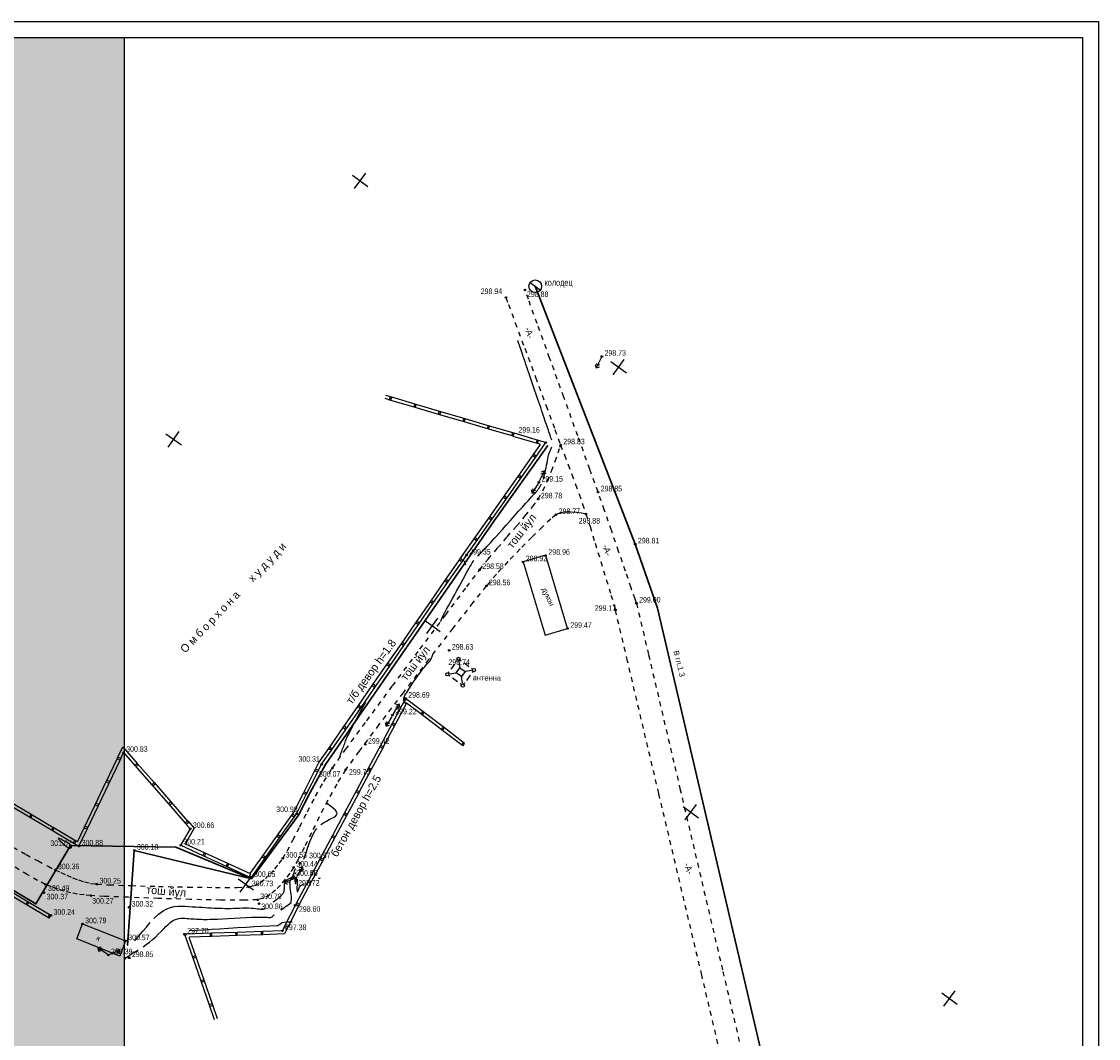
# Model space of a CAD drawing. Extents: x 2906 to 3772, y -3143 to 833.
# Tile 54 of 256: x 3422 to 3760, y -2193 to -1874. Entities that reach past the tile are written whole.
import ezdxf

# ---------------------------------------------------------------- set-up
doc = ezdxf.new("R2010")
doc.units = 0
doc.header["$MEASUREMENT"] = 0
for name, pattern in [('CONTI', [0]), ('Д_ТРОТ_ТРУБА', [3, 1.5, -1.5]), ('ДОРОГИ_СТРОЯЩ', [9, 8, -1])]:
    doc.linetypes.add(name, pattern=pattern)
for name, color, linetype in [('(007) Здания', 7, 'Continuous'), ('(014) Водопровод', 5, 'ИК_Водопровод -------в--------'), ('(025) Дорога', 7, 'Continuous'), ('00.КЖ Штрих', 7, 'Continuous'), ('GOR_BDEFAULT', 212, 'CONTI'), ('GORIZDEFAULT', 32, 'CONTI'), ('PI_OTDEFAULT', 172, 'CONTI'), ('PI_TTDEFAULT', 5, 'CONTI'), ('RAMKA', 250, 'CONTI'), ('SETKR', 2, 'CONTI'), ('SIT_LDEFAULT', 250, 'CONTI'), ('USLZNDEFAULT', 250, 'CONTI')]:
    doc.layers.add(name, color=color, linetype=linetype)
doc.styles.add('BM-431', font='txt')
doc.styles.add('P-131', font='txt')
doc.styles.add('SHRFT', font='TXT', dxfattribs={"width": 0.75})
doc.linetypes.add('ИК_Водопровод -------в--------', pattern='A,9,-0.6,["В",Standard,S=1.2,R=0,X=0,Y=-0.6],-1.2', length=10.8)
doc.linetypes.add('ИК_Газопровод -------г--------', pattern='A,9,-0.6,["Г",Standard,S=1.2,R=0,X=0,Y=-0.6],-1.2', length=10.8)

# ---------------------------------------------------------------- blocks, each defined once
blk = doc.blocks.new('BL_6035')
at = {"color": 0}
for p, q in [((-3, 2), (-3, 2.5)), ((-3, -1), (-3, 1)), ((-2.5, 3), (-2, 3)), ((-2.5, 2.5), (-1, 1)), ((-1, 3), (1, 3)), ((-1, 1), (1, 1)), ((-1, -1), (-1, 1)), ((2.5, 2.5), (1, 1)), ((1, 1), (1, -1)), ((2, 3), (2.5, 3)), ((3, 2.5), (3, 2)), ((3, 1), (3, -1)), ((-3, -2.5), (-3, -2)), ((-2.5, -2.5), (-1, -1)), ((-2, -3), (-2.5, -3)), ((1, -1), (-1, -1)), ((1, -3), (-1, -3)), ((2.5, -2.5), (1, -1)), ((2.5, -3), (2, -3)), ((3, -2), (3, -2.5))]:
    blk.add_line(p, q, dxfattribs=at)
for centre in [(-3, 3), (3, 3), (-3, -3), (3, -3)]:
    blk.add_circle(centre, 0.5, dxfattribs=at)
blk = doc.blocks.new('BL_49')
at = {"color": 0}
blk.add_line((-1, 0), (1, 0), dxfattribs=at)
blk.add_circle((0, 0), 1, dxfattribs=at)
blk = doc.blocks.new('BL_333')
at = {"color": 0}
for p, q in [((-3, 0), (3, 0)), ((0, -3), (0, 3))]:
    blk.add_line(p, q, dxfattribs=at)
blk = doc.blocks.new('bstrtthtytt434')
at = {"layer": '(007) Здания'}
blk.add_line((3453.38, 550.16), (3466.91, 544.86), dxfattribs=at)
blk.add_lwpolyline([(3591.61, 663.75), (3598.5, 640.74), (3605.59, 642.86), (3598.72, 665.77), (3598.69, 665.87), (3591.61, 663.75)], dxfattribs=at)
at = {"layer": '(025) Дорога', "linetype": 'Д_ТРОТ_ТРУБА'}
for points in [[(3431.59, 574.23), (3435.71, 571.96), (3439.46, 569.93), (3442.59, 568.27), (3444.86, 567.13), (3446.65, 566.29), (3448.46, 565.45), (3450.3, 564.66), (3452.16, 563.96), (3454.05, 563.36), (3455.96, 562.91), (3457.89, 562.64), (3461.74, 562.44), (3468.58, 562.2), (3477.22, 561.95), (3486.46, 561.75), (3495.09, 561.63), (3501.89, 561.63), (3505.68, 561.79), (3507.5, 562.28), (3509.23, 563.18), (3510.85, 564.4), (3512.37, 565.85), (3513.78, 567.45), (3515.07, 569.11), (3516.25, 570.75), (3517.62, 573.02), (3519.41, 576.44), (3521.55, 580.66), (3523.95, 585.36), (3526.51, 590.21), (3529.14, 594.88), (3531.77, 599.04), (3535.92, 604.89), (3542.55, 613.93), (3550.66, 624.87), (3559.25, 636.38), (3567.33, 647.16), (3573.91, 655.9), (3577.99, 661.28), (3580.66, 664.64), (3583.6, 668.12), (3586.62, 671.61), (3589.57, 674.99), (3592.28, 678.18), (3594.59, 681.04), (3596.34, 683.46), (3597.77, 686.01), (3599.18, 689.05), (3600.5, 692.27), (3601.66, 695.34), (3602.58, 697.95), (3603.18, 699.75), (3603.39, 700.42)], [(3586.23, 746.7), (3587.04, 744.52), (3589.16, 738.78), (3592.15, 730.76), (3595.52, 721.67), (3598.83, 712.75), (3601.61, 705.26), (3603.39, 700.42), (3604.55, 697.33), (3605.71, 694.25), (3606.87, 691.17), (3608.03, 688.08), (3609.17, 684.99), (3610.27, 681.89), (3611.33, 678.77), (3612.61, 674.81), (3614.22, 669.61), (3615.99, 663.86), (3617.71, 658.22), (3619.18, 653.36), (3620.2, 649.95), (3620.58, 648.66)], [(3627.17, 650.77), (3626.73, 652.1), (3625.5, 655.66), (3623.73, 660.85), (3621.59, 667.06), (3619.31, 673.67), (3617.08, 680.07), (3615.11, 685.65), (3612.54, 692.81), (3608.77, 703.29), (3604.37, 715.48), (3599.93, 727.75), (3596.03, 738.52), (3593.26, 746.15), (3592.23, 749), (3592.21, 749.06)], [(3611.33, 678.77), (3610.94, 678.85), (3609.89, 679.03), (3608.38, 679.23), (3606.64, 679.37), (3604.84, 679.36), (3603.2, 679.12), (3601.92, 678.55), (3600.3, 677.19), (3597.69, 674.77), (3594.39, 671.55), (3590.69, 667.83), (3586.87, 663.85), (3583.23, 659.89), (3580.06, 656.21), (3575.87, 650.99), (3569.56, 642.93), (3561.97, 633.14), (3553.95, 622.7), (3546.37, 612.73), (3540.08, 604.31), (3535.93, 598.54), (3533.13, 594.06), (3530.35, 589.03), (3527.68, 583.79), (3525.19, 578.71), (3522.97, 574.13), (3521.1, 570.41), (3519.65, 567.91), (3518.39, 566.08), (3517.02, 564.2), (3515.52, 562.38), (3513.91, 560.72), (3512.18, 559.32), (3510.32, 558.3), (3508.33, 557.74), (3504.19, 557.58), (3496.73, 557.65), (3487.29, 557.86), (3477.18, 558.17), (3467.72, 558.52), (3460.24, 558.83), (3456.06, 559.05), (3453.95, 559.25), (3451.85, 559.54), (3449.76, 559.94), (3447.69, 560.44), (3445.64, 561.05), (3443.66, 561.76), (3441.73, 562.58), (3439.33, 563.82), (3436.09, 565.66), (3432.23, 567.95)], [(3698.3, 313.34), (3694.88, 332.15), (3694.45, 334.26), (3693.83, 337.35), (3693.06, 341.03), (3692.23, 344.96), (3691.4, 348.75), (3690.66, 352.06), (3686.27, 370.65), (3676.06, 413.86), (3662.4, 471.68), (3647.66, 534.09), (3634.2, 591.06), (3624.38, 632.59), (3620.58, 648.66)], [(3627.17, 650.77), (3630.98, 634.56), (3640.81, 592.68), (3654.29, 535.24), (3669.05, 472.38), (3682.7, 414.21), (3692.88, 370.85), (3697.2, 352.44), (3697.83, 349.7), (3698.5, 346.73), (3699.18, 343.72), (3699.82, 340.8), (3700.4, 338.17), (3700.87, 335.97), (3701.22, 334.39), (3701.5, 333.01), (3701.81, 331.43), (3702.12, 329.8), (3702.41, 328.27), (3702.64, 326.99), (3702.8, 326.1), (3704.87, 311.42)]]:
    blk.add_lwpolyline(points, dxfattribs=at)
at = {"color": 5, "linetype": 'ИК_Водопровод -------в--------', "lineweight": 30}
blk.add_lwpolyline([(3595.43, 750.23), (3626.78, 669.33), (3633.78, 649.25), (3700.92, 361.96), (3712.75, 309.29)], dxfattribs=at)
at = {"color": 40, "linetype": 'ИК_Газопровод -------г--------', "lineweight": 30}
for points in [[(3599.39, 700.28), (3582.54, 676.67), (3558.08, 641.32), (3529.61, 600.21), (3524.83, 591.42), (3521.19, 584.3), (3506.39, 564.34), (3469.63, 573.24), (3467.54, 543.41)], [(3506.39, 564.34), (3482.71, 574.26), (3449.65, 574.83), (3438.79, 556.46), (3313.5, 631.08)]]:
    blk.add_lwpolyline(points, dxfattribs=at)
at = {"layer": 'GOR_BDEFAULT', "color": 212}
for p, q in [((3541.04, 617.52), (3541.69, 618.72)), ((3541.69, 618.72), (3542.23, 619.72)), ((3539.59, 614.84), (3540.33, 616.21)), ((3540.33, 616.21), (3541.04, 617.52)), ((3537.61, 611.09), (3538.2, 612.22)), ((3538.2, 612.22), (3538.87, 613.49)), ((3538.87, 613.49), (3539.59, 614.84)), ((3536.08, 607.95), (3536.25, 608.35)), ((3536.25, 608.35), (3536.47, 608.84)), ((3536.47, 608.84), (3536.76, 609.43)), ((3536.76, 609.43), (3537.13, 610.17)), ((3537.13, 610.17), (3537.61, 611.09)), ((3534.72, 604.31), (3534.86, 604.71)), ((3534.86, 604.71), (3535.01, 605.13)), ((3535.01, 605.13), (3535.17, 605.56)), ((3535.17, 605.56), (3535.33, 605.99)), ((3535.33, 605.99), (3535.49, 606.41)), ((3535.49, 606.41), (3535.64, 606.82)), ((3535.64, 606.82), (3535.78, 607.21)), ((3535.78, 607.21), (3535.93, 607.58)), ((3535.93, 607.58), (3536.08, 607.95)), ((3533.92, 602.07), (3533.99, 602.28)), ((3533.99, 602.28), (3534.11, 602.62)), ((3534.11, 602.62), (3534.23, 602.95)), ((3534.23, 602.95), (3534.35, 603.28)), ((3534.35, 603.28), (3534.46, 603.6)), ((3534.46, 603.6), (3534.59, 603.95)), ((3534.59, 603.95), (3534.72, 604.31)), ((3530.15, 588.07), (3529.99, 588.32)), ((3529.99, 588.32), (3529.99, 588.32)), ((3530.39, 587.78), (3530.15, 588.07)), ((3530.74, 587.45), (3530.39, 587.78)), ((3531.2, 587.09), (3530.74, 587.45)), ((3531.72, 586.69), (3531.2, 587.09)), ((3532.25, 586.27), (3531.72, 586.69)), ((3532.72, 585.83), (3532.25, 586.27)), ((3533.08, 585.38), (3532.72, 585.83)), ((3532.91, 584.12), (3533.22, 584.53)), ((3533.27, 584.95), (3533.08, 585.38)), ((3533.22, 584.53), (3533.27, 584.95)), ((3528.17, 581.36), (3529.01, 581.93)), ((3529.01, 581.93), (3529.91, 582.43)), ((3529.91, 582.43), (3530.8, 582.9)), ((3530.8, 582.9), (3531.64, 583.32)), ((3531.64, 583.32), (3532.36, 583.72)), ((3532.36, 583.72), (3532.91, 584.12)), ((3525.31, 577.35), (3525.79, 578.36)), ((3525.79, 578.36), (3526.31, 579.29)), ((3526.31, 579.29), (3526.9, 580.12)), ((3524.02, 573.93), (3524.42, 575.05)), ((3524.42, 575.05), (3524.86, 576.25)), ((3524.86, 576.25), (3525.31, 577.35)), ((3522.86, 570.52), (3523.24, 571.62)), ((3523.24, 571.62), (3523.63, 572.77)), ((3523.63, 572.77), (3524.02, 573.93)), ((3517.83, 564.15), (3518.07, 564.3)), ((3518.07, 564.3), (3518.32, 564.44)), ((3518.32, 564.44), (3518.56, 564.57)), ((3518.56, 564.57), (3518.81, 564.71)), ((3518.81, 564.71), (3519.04, 564.87)), ((3519.04, 564.87), (3519.24, 565.04)), ((3519.24, 565.04), (3519.4, 565.25)), ((3519.4, 565.25), (3519.53, 565.48)), ((3519.53, 565.48), (3519.64, 565.74)), ((3519.64, 565.74), (3519.71, 566.02)), ((3519.71, 566.02), (3519.78, 566.3)), ((3519.78, 566.3), (3519.85, 566.59)), ((3519.85, 566.59), (3519.94, 566.86)), ((3519.94, 566.86), (3520.04, 567.1)), ((3520.04, 567.1), (3520.16, 567.29)), ((3520.16, 567.29), (3520.27, 567.46)), ((3516.68, 560.64), (3516.71, 560.91)), ((3516.71, 560.91), (3516.73, 561.2)), ((3516.73, 562.11), (3516.75, 562.4)), ((3516.74, 561.81), (3516.73, 562.11)), ((3516.73, 561.5), (3516.74, 561.81)), ((3516.73, 561.2), (3516.73, 561.5)), ((3516.75, 562.4), (3516.8, 562.69)), ((3516.8, 562.69), (3516.86, 562.95)), ((3516.86, 562.95), (3516.97, 563.19)), ((3516.97, 563.19), (3517.09, 563.41)), ((3517.09, 563.41), (3517.24, 563.63)), ((3517.24, 563.63), (3517.42, 563.82)), ((3517.42, 563.82), (3517.62, 563.99)), ((3517.62, 563.99), (3517.83, 564.15)), ((3513.47, 557.24), (3513.73, 557.43)), ((3513.73, 557.43), (3513.99, 557.61)), ((3513.99, 557.61), (3514.23, 557.79)), ((3514.23, 557.79), (3514.48, 557.98)), ((3514.48, 557.98), (3514.7, 558.15)), ((3514.7, 558.15), (3514.91, 558.31)), ((3514.91, 558.31), (3515.09, 558.48)), ((3515.09, 558.48), (3515.26, 558.63)), ((3515.26, 558.63), (3515.43, 558.78)), ((3515.43, 558.78), (3515.58, 558.94)), ((3515.58, 558.94), (3515.73, 559.1)), ((3515.73, 559.1), (3515.88, 559.25)), ((3515.88, 559.25), (3516.03, 559.42)), ((3516.03, 559.42), (3516.17, 559.58)), ((3516.17, 559.58), (3516.31, 559.77)), ((3516.31, 559.77), (3516.43, 559.95)), ((3516.43, 559.95), (3516.53, 560.16)), ((3516.53, 560.16), (3516.62, 560.4)), ((3516.62, 560.4), (3516.68, 560.64)), ((3477.22, 553.2), (3478.67, 554.29)), ((3478.67, 554.29), (3479.84, 554.91)), ((3479.84, 554.91), (3481.01, 555.34)), ((3481.01, 555.34), (3482.17, 555.6)), ((3482.17, 555.6), (3483.32, 555.73)), ((3483.32, 555.73), (3484.47, 555.76)), ((3484.47, 555.76), (3485.61, 555.72)), ((3485.61, 555.72), (3486.73, 555.65)), ((3486.73, 555.65), (3487.83, 555.58)), ((3487.83, 555.58), (3488.9, 555.51)), ((3488.9, 555.51), (3489.94, 555.45)), ((3489.94, 555.45), (3490.96, 555.39)), ((3490.96, 555.39), (3491.95, 555.33)), ((3491.95, 555.33), (3492.91, 555.27)), ((3492.91, 555.27), (3493.82, 555.23)), ((3493.82, 555.23), (3494.71, 555.17)), ((3494.71, 555.17), (3495.57, 555.13)), ((3495.57, 555.13), (3496.41, 555.1)), ((3496.41, 555.1), (3497.25, 555.07)), ((3497.25, 555.07), (3498.09, 555.06)), ((3498.09, 555.06), (3498.96, 555.06)), ((3498.96, 555.06), (3499.85, 555.06)), ((3499.85, 555.06), (3500.78, 555.08)), ((3500.78, 555.08), (3501.73, 555.12)), ((3501.73, 555.12), (3502.68, 555.15)), ((3502.68, 555.15), (3503.64, 555.18)), ((3503.64, 555.18), (3504.56, 555.2)), ((3504.56, 555.2), (3505.44, 555.19)), ((3505.44, 555.19), (3506.27, 555.17)), ((3506.27, 555.17), (3507.02, 555.12)), ((3507.02, 555.12), (3507.71, 555.04)), ((3507.71, 555.04), (3508.31, 554.96)), ((3508.31, 554.96), (3508.87, 554.89)), ((3508.87, 554.89), (3509.34, 554.83)), ((3509.34, 554.83), (3509.77, 554.8)), ((3509.77, 554.8), (3510.14, 554.82)), ((3510.14, 554.82), (3510.48, 554.89)), ((3510.48, 554.89), (3510.77, 555.03)), ((3513.21, 557.06), (3513.47, 557.24)), ((3475.82, 551.86), (3477.22, 553.2)), ((3471.4, 546.74), (3472.37, 547.9)), ((3472.37, 547.9), (3473.45, 549.2)), ((3473.45, 549.2), (3474.62, 550.57)), ((3469.73, 544.97), (3470.5, 545.75)), ((3470.5, 545.75), (3471.4, 546.74))]:
    blk.add_line(p, q, dxfattribs=at)
at = {"layer": 'GOR_BDEFAULT', "color": 212, "const_width": 0.3}
blk.add_lwpolyline([(3522.2, 568.59), (3522.23, 568.69), (3522.27, 568.79)], dxfattribs=at)
at = {"layer": 'GORIZDEFAULT', "color": 32}
for points in [[(3600.58, 701.98), (3600.48, 702.31), (3600.35, 702.68), (3600.22, 703.08), (3600.07, 703.52), (3599.91, 703.99), (3599.73, 704.51), (3599.55, 705.06), (3599.35, 705.64), (3599.14, 706.25), (3598.93, 706.9), (3598.69, 707.56), (3598.45, 708.27), (3598.2, 708.99), (3597.94, 709.75), (3597.68, 710.53), (3597.41, 711.34), (3597.13, 712.16), (3596.84, 713), (3596.54, 713.87), (3596.24, 714.75), (3595.94, 715.64), (3595.62, 716.55), (3595.31, 717.47), (3595, 718.4), (3594.67, 719.33), (3594.35, 720.27), (3594.04, 721.2), (3593.72, 722.14), (3593.41, 723.05), (3593.09, 723.96), (3592.79, 724.85), (3592.49, 725.72), (3592.21, 726.57), (3591.93, 727.38), (3591.67, 728.16), (3591.42, 728.89), (3591.18, 729.58), (3590.97, 730.21), (3590.77, 730.79), (3590.6, 731.3), (3590.44, 731.75), (3590.31, 732.14), (3590.2, 732.48), (3590.1, 732.76), (3590.02, 732.99), (3589.96, 733.17)], [(3598.02, 689.83), (3598.12, 690.19), (3598.24, 690.64), (3598.37, 691.17), (3598.51, 691.82), (3598.66, 692.54), (3598.81, 693.31), (3598.96, 694.1), (3599.11, 694.87), (3599.26, 695.59), (3599.4, 696.23), (3599.52, 696.76), (3599.63, 697.2), (3599.73, 697.54), (3599.82, 697.84), (3599.91, 698.07), (3599.99, 698.26), (3600.06, 698.46), (3600.14, 698.63), (3600.2, 698.8), (3600.27, 698.97), (3600.33, 699.14), (3600.4, 699.3), (3600.46, 699.45), (3600.52, 699.59), (3600.6, 699.81)], [(3577.32, 665.51), (3577.55, 665.75), (3577.78, 666), (3578, 666.24), (3578.25, 666.49), (3578.49, 666.75), (3578.73, 667.01), (3578.97, 667.27), (3579.22, 667.52), (3579.47, 667.78), (3579.73, 668.05), (3579.99, 668.32), (3580.24, 668.59), (3580.5, 668.86), (3580.78, 669.14), (3581.07, 669.46), (3581.44, 669.85), (3581.89, 670.33), (3582.45, 670.95), (3583.17, 671.73), (3584.05, 672.71), (3585.12, 673.91), (3586.34, 675.28), (3587.63, 676.72), (3588.94, 678.2), (3590.21, 679.63), (3591.39, 680.94), (3592.39, 682.06), (3593.19, 682.96), (3593.78, 683.62), (3594.23, 684.12), (3594.54, 684.46), (3594.76, 684.69), (3594.91, 684.85), (3595.03, 684.98), (3595.14, 685.1), (3595.25, 685.22), (3595.37, 685.34), (3595.48, 685.46), (3595.58, 685.58), (3595.69, 685.7), (3595.79, 685.82), (3595.9, 685.93), (3595.99, 686.05), (3596.09, 686.16), (3596.18, 686.29), (3596.28, 686.41), (3596.37, 686.53), (3596.46, 686.66), (3596.54, 686.79), (3596.63, 686.92), (3596.72, 687.07), (3596.8, 687.21), (3596.89, 687.35), (3596.97, 687.5), (3597.05, 687.66), (3597.14, 687.83), (3597.23, 688.01), (3597.32, 688.18)], [(3565.73, 645.03), (3565.77, 645.14), (3566.14, 645.98), (3566.58, 646.89), (3567.07, 647.86), (3567.61, 648.89), (3568.19, 649.97), (3568.82, 651.11), (3569.48, 652.32), (3570.15, 653.56), (3570.84, 654.81), (3571.51, 656.03), (3572.15, 657.22), (3572.76, 658.31), (3573.31, 659.32), (3573.79, 660.19), (3574.21, 660.95), (3574.58, 661.61), (3574.9, 662.17), (3575.18, 662.66), (3575.43, 663.08), (3575.67, 663.45), (3575.94, 663.84), (3576.18, 664.18)], [(3554.88, 619.07), (3554.62, 619.32), (3554.19, 620.19), (3554.21, 621.04), (3554.55, 621.91), (3555.1, 622.83), (3555.77, 623.86), (3556.5, 624.97), (3557.27, 626.1), (3558.06, 627.23), (3558.82, 628.31), (3559.55, 629.3), (3560.2, 630.16), (3560.75, 630.86), (3561.22, 631.41), (3561.6, 631.84), (3561.91, 632.16), (3562.15, 632.41), (3562.33, 632.59), (3562.48, 632.74), (3562.87, 633.67), (3562.95, 633.86), (3563.04, 634.09), (3563.15, 634.35), (3563.27, 634.63), (3563.4, 634.97), (3563.42, 635.02)], [(3449.73, 574.79), (3449.58, 574.95), (3449.38, 575.12), (3448.93, 575.46), (3448.37, 575.81), (3447.77, 576.18), (3447.17, 576.5), (3446.62, 576.78), (3446.17, 576.97), (3445.87, 577.05), (3445.77, 577), (3445.83, 576.85), (3446.01, 576.61), (3446.28, 576.31), (3446.61, 576), (3446.93, 575.68), (3447.24, 575.41)], [(3447.24, 575.41), (3448.09, 574.69), (3448.41, 574.49), (3448.72, 574.29), (3448.99, 574.11), (3449.21, 573.99), (3449.4, 573.92), (3449.73, 574), (3449.81, 574.06), (3449.9, 574.15), (3449.95, 574.27), (3449.95, 574.42), (3449.87, 574.62)], [(3515.65, 554.58), (3516.14, 554.92), (3516.62, 555.26), (3517.1, 555.6), (3517.53, 555.9), (3517.9, 556.17), (3518.88, 556.94), (3518.97, 558.28), (3518.91, 558.81), (3518.84, 559.44), (3518.75, 560.11), (3518.66, 560.8), (3518.58, 561.49), (3518.53, 562.12), (3518.49, 562.68), (3518.47, 563.14), (3518.5, 563.5), (3518.55, 563.77), (3518.63, 563.98), (3518.72, 564.14), (3518.82, 564.25), (3518.94, 564.34), (3519.07, 564.42), (3519.2, 564.49), (3519.34, 564.56), (3519.46, 564.63), (3519.58, 564.72), (3519.7, 564.81), (3519.8, 564.91)], [(3520.18, 564.63), (3520.06, 564.54), (3519.98, 563.97)], [(3519.98, 563.97), (3520.01, 563.77), (3520.04, 563.52), (3520.08, 563.29), (3520.12, 563.08), (3520.17, 562.91), (3520.21, 562.81), (3520.26, 562.81), (3520.3, 562.9), (3520.34, 563.08), (3520.37, 563.33), (3520.4, 563.61), (3520.41, 563.91), (3520.43, 564.19), (3520.44, 564.45)], [(3520.09, 565.74), (3520.13, 565.88), (3520.19, 566.01), (3520.26, 566.13), (3520.36, 566.21), (3520.45, 566.23)], [(3520.73, 564.23), (3520.72, 563.4), (3520.69, 562.54), (3520.68, 561.73), (3520.67, 561.04), (3520.69, 560.54), (3520.73, 560.29), (3520.8, 560.24), (3520.89, 560.33), (3521, 560.54), (3521.11, 560.84), (3521.24, 561.18), (3521.36, 561.52), (3521.52, 561.85), (3521.93, 562.23), (3522.81, 562.72)], [(3527.43, 564.42), (3527.73, 564.51), (3528.02, 564.61)], [(3524.82, 563.52), (3525.1, 563.62), (3525.4, 563.73)], [(3472.39, 543.04), (3473.38, 543.74), (3474.37, 544.48), (3475.33, 545.25), (3476.25, 546.04), (3477.18, 546.91), (3478.03, 547.76), (3478.81, 548.58), (3479.55, 549.34), (3480.24, 550.04), (3480.92, 550.63), (3481.58, 551.12), (3482.24, 551.48), (3482.9, 551.71), (3483.57, 551.86), (3484.23, 551.94), (3484.89, 551.96), (3485.53, 551.94), (3486.16, 551.89), (3486.79, 551.86), (3487.39, 551.82), (3487.98, 551.78), (3488.56, 551.74), (3489.13, 551.71), (3489.68, 551.68), (3490.2, 551.65), (3490.7, 551.62), (3491.23, 551.61), (3491.83, 551.6), (3492.55, 551.59), (3493.4, 551.62), (3494.45, 551.65), (3495.75, 551.7), (3497.31, 551.78), (3499.06, 551.88), (3500.93, 551.99), (3502.84, 552.1), (3504.7, 552.2), (3506.42, 552.27), (3507.93, 552.32), (3509.17, 552.34), (3510.13, 552.33), (3510.88, 552.3), (3511.44, 552.27), (3511.85, 552.24), (3512.16, 552.22), (3512.4, 552.24), (3512.59, 552.29), (3512.76, 552.35), (3512.9, 552.44), (3513.02, 552.54), (3513.13, 552.66), (3513.24, 552.78), (3513.35, 552.89), (3513.42, 552.97), (3513.51, 553.04)], [(3486.81, 548.1), (3491.64, 548.34), (3493.83, 548.48), (3496.39, 548.65), (3499.18, 548.83), (3502.04, 549.01), (3504.83, 549.19), (3507.4, 549.34), (3509.59, 549.47), (3514.65, 549.66), (3515.02, 549.91), (3515.75, 550.44), (3516.04, 550.61), (3516.57, 550.76), (3517.56, 550.85), (3519.2, 550.84)], [(3466.58, 538.94), (3467.14, 539.61), (3467.7, 540.09), (3468.31, 540.49), (3469.03, 540.9)], [(3469.1, 540.94), (3469.14, 540.96), (3469.17, 540.98), (3469.96, 541.44), (3470.84, 542)]]:
    blk.add_lwpolyline(points, dxfattribs=at)
at = {"layer": 'PI_TTDEFAULT', "color": 0}
for centre in [(3586.23, 746.7), (3592.21, 749.06), (3616.33, 728.2), (3598.71, 701.18), (3603.39, 700.42), (3596.56, 688.73), (3615.11, 685.65), (3596.34, 683.46), (3601.92, 678.55), (3611.33, 678.77), (3626.78, 669.33), (3573.87, 665.86), (3598.72, 665.77), (3591.61, 663.75), (3577.99, 661.28), (3580.06, 656.21), (3620.58, 648.66), (3627.17, 650.77), (3605.59, 642.86), (3568.42, 635.99), (3554.74, 620.94), (3550.65, 615.7), (3542.13, 606.49), (3466.28, 603.94), (3528.42, 600.26), (3531.77, 599.04), (3535.93, 598.54), (3520.56, 584.73), (3487.19, 580.05), (3449.7, 574.74), (3452.29, 574.56), (3484.2, 574.88), (3469.63, 573.24), (3516.25, 570.75), (3519.65, 567.91), (3521.69, 569.21), (3444.86, 567.13), (3506.37, 564.7), (3519.59, 565.06), (3519.6, 565.05), (3520.38, 564.59), (3441.73, 562.58), (3457.89, 562.64), (3505.68, 561.79), (3441.31, 559.95), (3456.06, 559.05), (3508.33, 557.74), (3467.99, 555.38), (3508.75, 556.5), (3520.11, 555.99), (3443.48, 552.83), (3453.38, 550.16), (3516.09, 548.01), (3466.91, 544.86), (3485.41, 546.95), (3461.52, 540.45), (3468.04, 539.55)]:
    blk.add_circle(centre, 0.25, dxfattribs=at)
for p in [(3586.23, 746.7), (3592.21, 749.06), (3616.33, 728.2), (3598.71, 701.18), (3603.39, 700.42), (3596.56, 688.73), (3596.34, 683.46), (3615.11, 685.65), (3601.92, 678.55), (3611.33, 678.77), (3626.78, 669.33), (3573.87, 665.86), (3598.72, 665.77), (3591.61, 663.75), (3577.99, 661.28), (3580.06, 656.21), (3620.58, 648.66), (3627.17, 650.77), (3605.59, 642.86), (3568.42, 635.99), (3554.74, 620.94), (3550.65, 615.7), (3542.13, 606.49), (3466.28, 603.94), (3528.42, 600.26), (3531.77, 599.04), (3535.93, 598.54), (3520.56, 584.73), (3487.19, 580.05), (3449.7, 574.74), (3452.29, 574.56), (3484.2, 574.88), (3469.63, 573.24), (3516.25, 570.75), (3519.65, 567.91), (3521.69, 569.21), (3444.86, 567.13), (3506.37, 564.7), (3519.59, 565.06), (3519.6, 565.05), (3520.38, 564.59), (3441.73, 562.58), (3457.89, 562.64), (3505.68, 561.79), (3456.06, 559.05), (3508.33, 557.74), (3467.99, 555.38), (3508.75, 556.5), (3520.11, 555.99), (3443.48, 552.83), (3453.38, 550.16), (3516.09, 548.01), (3466.91, 544.86), (3485.41, 546.95), (3461.52, 540.45), (3468.04, 539.55)]:
    blk.add_point(p, dxfattribs=at)
at = {"layer": 'SIT_LDEFAULT', "color": 250}
for p, q in [((3616.11, 727.76), (3614.54, 724.62)), ((3614.18, 725.7), (3614.54, 724.62)), ((3614.54, 724.62), (3615.61, 724.98)), ((3614.9, 725.34), (3614.68, 726.01)), ((3615.57, 725.57), (3614.9, 725.34)), ((3550.13, 714.44), (3548.3, 714.98)), ((3550.41, 715.4), (3548.58, 715.93)), ((3549.93, 715.54), (3549.64, 714.58)), ((3557.81, 712.17), (3550.12, 714.43)), ((3550.13, 714.44), (3550.41, 715.4)), ((3558.08, 713.13), (3550.41, 715.4)), ((3557.6, 713.27), (3557.32, 712.32)), ((3557.81, 712.17), (3558.08, 713.13)), ((3565.76, 710.88), (3558.08, 713.15)), ((3565.48, 709.92), (3557.8, 712.18)), ((3565.28, 711.02), (3564.99, 710.07)), ((3573.15, 707.66), (3565.47, 709.92)), ((3565.48, 709.92), (3565.76, 710.88)), ((3573.43, 708.62), (3565.76, 710.88)), ((3572.95, 708.76), (3572.67, 707.81)), ((3580.82, 705.4), (3573.14, 707.66)), ((3573.15, 707.66), (3573.43, 708.62)), ((3581.1, 706.36), (3573.42, 708.63)), ((3580.62, 706.5), (3580.33, 705.55)), ((3580.82, 705.4), (3581.1, 706.36)), ((3588.78, 704.11), (3581.1, 706.37)), ((3588.5, 703.15), (3580.82, 705.4)), ((3588.3, 704.25), (3588.01, 703.29)), ((3588.5, 703.15), (3588.78, 704.11)), ((3596.18, 700.88), (3588.5, 703.14)), ((3596.45, 701.84), (3588.78, 704.11)), ((3594.63, 697.12), (3597.1, 700.62)), ((3595.45, 696.55), (3598.71, 701.19)), ((3595.97, 701.98), (3595.69, 701.03)), ((3597.09, 700.62), (3596.17, 700.89)), ((3596.18, 700.88), (3596.45, 701.84)), ((3598.72, 701.19), (3596.45, 701.86)), ((3590.03, 690.59), (3594.64, 697.13)), ((3590.85, 690.02), (3595.46, 696.56)), ((3594.63, 697.12), (3595.45, 696.55)), ((3595.74, 696.96), (3594.92, 697.53)), ((3585.43, 684.05), (3590.03, 690.59)), ((3586.25, 683.47), (3590.85, 690.02)), ((3590.03, 690.59), (3590.85, 690.02)), ((3591.14, 690.43), (3590.32, 691)), ((3596.78, 689.17), (3598.35, 692.31)), ((3598.35, 692.31), (3597.28, 691.95)), ((3597.32, 691.36), (3597.99, 691.59)), ((3597.99, 691.59), (3598.21, 690.92)), ((3598.71, 691.23), (3598.35, 692.31)), ((3594.18, 686.44), (3594.43, 685.34)), ((3596.29, 688.31), (3594.43, 685.34)), ((3594.85, 686.03), (3594.69, 686.71)), ((3595.54, 686.18), (3594.85, 686.03)), ((3580.83, 677.5), (3585.44, 684.04)), ((3581.65, 676.93), (3586.26, 683.47)), ((3585.43, 684.05), (3586.25, 683.47)), ((3586.53, 683.88), (3585.71, 684.46)), ((3594.43, 685.34), (3595.53, 685.6)), ((3576.23, 670.95), (3580.83, 677.5)), ((3577.05, 670.38), (3581.65, 676.93)), ((3580.83, 677.5), (3581.65, 676.93)), ((3581.94, 677.34), (3581.12, 677.91)), ((3573.05, 666.43), (3576.23, 670.95)), ((3573.87, 665.86), (3577.05, 670.38)), ((3576.23, 670.95), (3577.05, 670.38)), ((3577.33, 670.79), (3576.51, 671.37)), ((3571.64, 664.39), (3573.05, 666.43)), ((3572.46, 663.82), (3573.87, 665.86)), ((3567.09, 657.82), (3571.64, 664.39)), ((3567.91, 657.24), (3572.46, 663.82)), ((3571.64, 664.39), (3572.46, 663.82)), ((3572.75, 664.23), (3571.93, 664.8)), ((3572.89, 664.29), (3572.85, 664.23)), ((3573.66, 662.76), (3573.11, 664.13)), ((3562.52, 651.24), (3567.08, 657.82)), ((3563.34, 650.67), (3567.9, 657.25)), ((3567.09, 657.82), (3567.91, 657.24)), ((3568.19, 657.66), (3567.37, 658.23)), ((3557.97, 644.67), (3562.52, 651.24)), ((3558.79, 644.09), (3563.34, 650.67)), ((3562.52, 651.24), (3563.34, 650.67)), ((3563.63, 651.08), (3562.81, 651.65)), ((3553.42, 638.1), (3557.97, 644.67)), ((3554.24, 637.53), (3558.79, 644.1)), ((3557.97, 644.67), (3558.79, 644.09)), ((3559.07, 644.51), (3558.25, 645.08)), ((3554.52, 637.94), (3553.7, 638.51)), ((3548.86, 631.52), (3553.42, 638.1)), ((3549.68, 630.95), (3554.24, 637.53)), ((3553.42, 638.1), (3554.24, 637.53)), ((3549.97, 631.36), (3549.14, 631.93)), ((3544.3, 624.94), (3548.86, 631.52)), ((3545.12, 624.37), (3549.68, 630.95)), ((3548.86, 631.52), (3549.68, 630.95)), ((3545.41, 624.78), (3544.59, 625.35)), ((3539.75, 618.36), (3544.3, 624.94)), ((3540.57, 617.79), (3545.12, 624.37)), ((3544.3, 624.94), (3545.12, 624.37)), ((3535.19, 611.79), (3539.75, 618.36)), ((3539.75, 618.36), (3540.57, 617.79)), ((3540.85, 618.2), (3540.03, 618.77)), ((3554.41, 620.31), (3550.64, 613.25)), ((3550.92, 616.12), (3552.78, 619.09)), ((3555.07, 619.43), (3551.52, 612.78)), ((3551.67, 618.25), (3552.36, 618.41)), ((3552.78, 619.09), (3551.68, 618.84)), ((3552.36, 618.41), (3552.52, 617.72)), ((3553.03, 617.99), (3552.78, 619.09)), ((3554.17, 619.86), (3555.05, 619.39)), ((3554.74, 620.95), (3554.41, 620.32)), ((3554.95, 620.03), (3554.41, 620.31)), ((3560.54, 616.53), (3554.74, 620.94)), ((3559.94, 615.73), (3555.07, 619.44)), ((3536.01, 611.21), (3540.57, 617.79)), ((3550.4, 615.27), (3548.61, 612.26)), ((3560.14, 616.83), (3559.54, 616.04)), ((3559.94, 615.73), (3560.54, 616.53)), ((3566.3, 610.89), (3559.94, 615.73)), ((3566.91, 611.68), (3560.54, 616.53)), ((3530.64, 605.22), (3535.19, 611.79)), ((3535.19, 611.79), (3536.01, 611.21)), ((3536.3, 611.62), (3535.47, 612.2)), ((3550.64, 613.25), (3546.88, 606.2)), ((3551.53, 612.78), (3547.75, 605.72)), ((3548.33, 613.36), (3548.61, 612.26)), ((3548.61, 612.26), (3549.72, 612.54)), ((3549.02, 612.95), (3548.85, 613.64)), ((3549.71, 613.13), (3549.02, 612.95)), ((3550.4, 612.81), (3551.29, 612.34)), ((3551.53, 612.78), (3550.64, 613.25)), ((3566.51, 611.98), (3565.9, 611.19)), ((3566.3, 610.89), (3566.91, 611.68)), ((3573.27, 606.83), (3566.91, 611.68)), ((3531.46, 604.64), (3536.02, 611.22)), ((3572.67, 606.04), (3566.3, 610.89)), ((3464.27, 602.03), (3466.04, 605.74)), ((3466.03, 605.74), (3470.58, 600.53)), ((3527.56, 600.78), (3530.64, 605.22)), ((3530.64, 605.22), (3531.46, 604.64)), ((3531.74, 605.05), (3530.92, 605.63)), ((3546.88, 606.19), (3543.12, 599.14)), ((3547.77, 605.72), (3544, 598.66)), ((3546.65, 605.75), (3547.53, 605.28)), ((3547.77, 605.72), (3546.88, 606.19)), ((3572.87, 607.14), (3572.27, 606.34)), ((3572.67, 606.04), (3573.27, 606.83)), ((3460.82, 594.8), (3464.25, 602.02)), ((3461.72, 594.37), (3465.17, 601.6)), ((3464.27, 602.03), (3465.17, 601.6)), ((3465.38, 602.05), (3464.48, 602.48)), ((3465.17, 601.6), (3466.28, 603.93)), ((3466.28, 603.93), (3469.84, 599.87)), ((3528.42, 600.26), (3531.46, 604.64)), ((3470.58, 600.53), (3469.83, 599.87)), ((3469.83, 599.87), (3475.1, 593.85)), ((3470.16, 599.49), (3470.91, 600.14)), ((3470.58, 600.53), (3475.85, 594.5)), ((3522.71, 591.2), (3526.32, 598.34)), ((3526.32, 598.33), (3527.55, 600.78)), ((3526.32, 598.33), (3527.21, 597.88)), ((3527.43, 598.32), (3526.54, 598.77)), ((3527.21, 597.88), (3528.42, 600.26)), ((3543.11, 599.13), (3539.35, 592.08)), ((3544, 598.66), (3540.23, 591.6)), ((3542.88, 598.68), (3543.76, 598.22)), ((3544, 598.66), (3543.11, 599.13)), ((3457.39, 587.58), (3460.82, 594.81)), ((3460.82, 594.8), (3461.72, 594.37)), ((3461.94, 594.82), (3461.04, 595.25)), ((3523.6, 590.75), (3527.22, 597.89)), ((3458.28, 587.15), (3461.73, 594.38)), ((3475.85, 594.51), (3475.1, 593.85)), ((3475.1, 593.85), (3480.37, 587.83)), ((3475.43, 593.47), (3476.18, 594.13)), ((3475.85, 594.51), (3481.12, 588.49)), ((3519.7, 585.24), (3522.71, 591.2)), ((3522.71, 591.2), (3523.6, 590.75)), ((3523.82, 591.19), (3522.93, 591.64)), ((3539.36, 592.07), (3535.59, 585.02)), ((3540.24, 591.6), (3536.47, 584.54)), ((3539.12, 591.62), (3540, 591.16)), ((3540.24, 591.6), (3539.36, 592.07)), ((3429.87, 587.84), (3436.75, 583.77)), ((3430.38, 588.7), (3437.26, 584.62)), ((3458.5, 587.6), (3457.6, 588.03)), ((3481.12, 588.49), (3480.36, 587.82)), ((3480.36, 587.82), (3485.63, 581.81)), ((3480.7, 587.45), (3481.44, 588.1)), ((3481.12, 588.49), (3486.38, 582.46)), ((3520.56, 584.73), (3523.61, 590.74)), ((3437.26, 584.63), (3436.75, 583.77)), ((3437.26, 584.63), (3444.14, 580.55)), ((3453.94, 580.36), (3457.37, 587.58)), ((3454.84, 579.93), (3458.28, 587.15)), ((3457.39, 587.58), (3458.28, 587.15)), ((3519.02, 584.29), (3519.7, 585.24)), ((3520.12, 584.12), (3519.3, 584.7)), ((3519.83, 583.71), (3520.56, 584.73)), ((3535.59, 585.02), (3531.83, 577.96)), ((3536.47, 584.55), (3532.7, 577.49)), ((3535.35, 584.57), (3536.24, 584.1)), ((3536.47, 584.55), (3535.59, 585.02)), ((3436.75, 583.77), (3443.63, 579.69)), ((3437.18, 583.51), (3437.68, 584.37)), ((3486.39, 582.47), (3485.63, 581.81)), ((3485.63, 581.81), (3487.17, 580.05)), ((3485.97, 581.43), (3486.71, 582.09)), ((3486.39, 582.47), (3488.4, 580.17)), ((3514.4, 577.76), (3519.03, 584.28)), ((3515.21, 577.18), (3519.84, 583.7)), ((3519.02, 584.29), (3519.83, 583.71)), ((3521.05, 584.37), (3520.97, 584.24)), ((3521.19, 584.3), (3521.11, 584.16)), ((3444.15, 580.55), (3443.64, 579.69)), ((3443.64, 579.69), (3450.52, 575.62)), ((3444.07, 579.43), (3444.57, 580.29)), ((3444.15, 580.55), (3451.03, 576.47)), ((3451.86, 575.98), (3453.94, 580.36)), ((3452.3, 574.56), (3454.85, 579.93)), ((3453.94, 580.36), (3454.84, 579.93)), ((3455.05, 580.38), (3454.16, 580.81)), ((3487.19, 580.05), (3484.36, 575.15)), ((3488.41, 580.17), (3485.63, 575.33)), ((3509.77, 571.23), (3514.4, 577.76)), ((3514.4, 577.76), (3515.21, 577.18)), ((3515.5, 577.59), (3514.68, 578.17)), ((3531.82, 577.95), (3528.05, 570.9)), ((3532.7, 577.49), (3531.82, 577.95)), ((3455.53, 574.72), (3449.66, 574.82)), ((3451.03, 576.48), (3450.52, 575.62)), ((3450.52, 575.62), (3452.29, 574.56)), ((3450.95, 575.36), (3451.45, 576.22)), ((3451.03, 576.48), (3451.85, 575.99)), ((3484.36, 575.16), (3484.2, 574.88)), ((3484.2, 574.88), (3491.18, 571.67)), ((3484.61, 575.01), (3484.36, 575.16)), ((3484.37, 574.81), (3484.44, 574.95)), ((3485.61, 575.33), (3491.6, 572.58)), ((3510.58, 570.65), (3515.21, 577.18)), ((3532.7, 577.49), (3528.93, 570.42)), ((3531.58, 577.51), (3532.47, 577.04)), ((3491.6, 572.59), (3491.19, 571.68)), ((3491.19, 571.68), (3498.46, 568.34)), ((3491.6, 572.59), (3498.88, 569.24)), ((3491.65, 571.47), (3492.06, 572.38)), ((3506.04, 565.96), (3509.78, 571.23)), ((3509.77, 571.23), (3510.58, 570.65)), ((3510.87, 571.06), (3510.05, 571.64)), ((3498.87, 569.25), (3498.46, 568.34)), ((3498.46, 568.34), (3505.72, 565)), ((3498.87, 569.25), (3506.04, 565.96)), ((3498.91, 568.13), (3499.33, 569.04)), ((3506.37, 564.7), (3510.59, 570.65)), ((3520.63, 565.02), (3522.42, 568.02)), ((3522.42, 568.02), (3521.32, 567.75)), ((3522.7, 566.93), (3522.42, 568.02)), ((3528.06, 570.89), (3524.3, 563.84)), ((3528.95, 570.43), (3525.17, 563.36)), ((3527.83, 570.45), (3528.71, 569.98)), ((3528.95, 570.43), (3528.06, 570.89)), ((3506.08, 565.78), (3505.73, 565.01)), ((3505.73, 565.01), (3506.37, 564.72)), ((3506.18, 564.8), (3506.28, 565.02)), ((3519.91, 564.39), (3516.68, 563.07)), ((3521.32, 567.16), (3522.01, 567.34)), ((3522.01, 567.34), (3522.18, 566.65)), ((3436.6, 556.92), (3429.73, 561.02)), ((3517.12, 564.11), (3516.68, 563.07)), ((3516.68, 563.07), (3517.72, 562.63)), ((3517.42, 563.37), (3517.7, 564.03)), ((3518.07, 563.1), (3517.42, 563.37)), ((3524.3, 563.84), (3520.53, 556.79)), ((3525.18, 563.37), (3521.41, 556.31)), ((3524.06, 563.39), (3524.94, 562.93)), ((3525.18, 563.37), (3524.3, 563.84)), ((3436.09, 556.06), (3429.21, 560.16)), ((3436.17, 557.18), (3435.66, 556.32)), ((3436.09, 556.06), (3436.6, 556.92)), ((3442.97, 551.97), (3436.09, 556.06)), ((3443.48, 552.83), (3436.6, 556.92)), ((3520.11, 555.99), (3516.92, 549.63)), ((3521.01, 555.52), (3517.82, 549.19)), ((3520.53, 556.77), (3520.11, 555.99)), ((3520.3, 556.33), (3521.18, 555.86)), ((3521.42, 556.3), (3520.53, 556.77)), ((3521.42, 556.3), (3521, 555.53)), ((3443.05, 553.08), (3442.54, 552.23)), ((3442.97, 551.97), (3443.48, 552.83)), ((3451.58, 545.49), (3453.38, 550.16)), ((3501.93, 547.51), (3493.93, 547.24)), ((3501.43, 547.49), (3501.46, 546.49)), ((3509.92, 547.78), (3501.93, 547.51)), ((3501.96, 546.51), (3501.93, 547.51)), ((3509.43, 547.76), (3509.45, 546.76)), ((3516.09, 548.01), (3509.92, 547.8)), ((3509.96, 546.78), (3509.92, 547.78)), ((3516.92, 549.64), (3516.1, 548)), ((3516.7, 549.2), (3517.6, 548.75)), ((3517.82, 549.19), (3516.72, 547.02)), ((3517.82, 549.19), (3516.92, 549.64)), ((3465.16, 540.01), (3451.58, 545.49)), ((3466.91, 544.86), (3465.16, 540.01)), ((3485.41, 546.95), (3487.87, 539.89)), ((3485.94, 546.96), (3485.42, 546.94)), ((3493.94, 547.23), (3485.94, 546.96)), ((3485.96, 546.58), (3485.94, 546.96)), ((3486.8, 546), (3488.81, 540.21)), ((3493.98, 546.23), (3486.82, 545.99)), ((3493.44, 547.21), (3493.47, 546.21)), ((3493.98, 546.23), (3493.94, 547.23)), ((3501.96, 546.51), (3493.97, 546.24)), ((3509.96, 546.78), (3501.96, 546.51)), ((3516.72, 547.02), (3509.96, 546.79)), ((3459.28, 542.87), (3458.17, 542.64)), ((3461.1, 540.73), (3458.17, 542.64)), ((3458.17, 542.64), (3458.4, 541.53)), ((3458.84, 542.2), (3459.54, 542.35)), ((3458.99, 541.51), (3458.84, 542.2)), ((3461.98, 540.65), (3465.22, 541.97)), ((3463.83, 541.94), (3464.48, 541.67)), ((3465.22, 541.97), (3464.18, 542.4)), ((3464.48, 541.67), (3464.2, 541.01)), ((3464.78, 540.93), (3465.22, 541.97)), ((3488.81, 540.21), (3487.87, 539.89)), ((3487.87, 539.89), (3490.5, 532.33)), ((3488.03, 539.41), (3488.98, 539.75)), ((3488.81, 540.21), (3491.44, 532.66)), ((3491.44, 532.67), (3490.5, 532.34)), ((3490.5, 532.34), (3493.13, 524.78)), ((3490.66, 531.87), (3491.61, 532.2)), ((3491.44, 532.67), (3494.07, 525.11)), ((3494.07, 525.11), (3493.13, 524.78)), ((3493.13, 524.78), (3494.73, 520.17)), ((3493.29, 524.31), (3494.24, 524.64)), ((3494.07, 525.11), (3495.67, 520.5))]:
    blk.add_line(p, q, dxfattribs=at)
at = {"layer": 'SETKR', "color": 92, "rotation": 324.2135499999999}
for p in [(3540.49, 783.32), (3621.61, 724.84), (3482.01, 702.2), (3563.13, 643.72), (3644.25, 585.25), (3504.65, 562.6), (3725.37, 526.77)]:
    blk.add_blockref('BL_333', p, dxfattribs=at)
at = {"layer": 'USLZNDEFAULT', "color": 5, "xscale": 2, "yscale": 2, "zscale": 2, "rotation": 324}
blk.add_blockref('BL_49', (3595.43, 750.23), dxfattribs=at)
at = {"layer": 'USLZNDEFAULT', "color": 250, "rotation": 324}
blk.add_blockref('BL_6035', (3572.02, 629.15), dxfattribs=at)
at = {"layer": '(007) Здания', "style": 'P-131'}
for s, height, rotation, p in [('тош йул', 2.5, 52.0661, (3588.26, 667.77)), ('О м б о р х о н а      х у д у д и', 2.5, 46.339, (3485.61, 634.99)), ('дукон', 1.7, 294.1846, (3597.43, 655.28)), ('т/б девор h=1.8', 2.5, 54.0914, (3537.88, 618.88)), ('тош йул', 2.5, 52.0661, (3554.92, 626.27)), ('антенна', 1.7, 359.0184, (3575.79, 626.62)), ('бетон девор h=2,5', 2.5, 60.8036, (3533.26, 570.94)), ('тош йул', 2.5, 355.3321, (3473.35, 559.72)), ('к', 1.7, 328.7772, (3457.53, 545.23))]:
    blk.add_text(s, height=height, rotation=rotation, dxfattribs=at).set_placement(p)
at = {"layer": '(014) Водопровод', "color": 0, "linetype": 'Continuous', "style": 'BM-431'}
blk.add_text('В гл.1.3', height=1.7, rotation=284.179, dxfattribs=at).set_placement((3638.75, 635.68, 0.5))
at = {"layer": '(025) Дорога', "linetype": 'ДОРОГИ_СТРОЯЩ', "style": 'BM-431'}
for p in [(3592.03, 736.98), (3616.46, 668.83), (3642.03, 568.92)]:
    blk.add_text('-А-', height=2, rotation=288.8847, dxfattribs=at).set_placement(p)
at = {"layer": 'PI_OTDEFAULT', "color": 5, "style": 'SHRFT', "width": 0.75}
blk.add_text('колодец', height=2, dxfattribs=at).set_placement((3598.35, 750.4))
at = {"layer": 'PI_OTDEFAULT', "color": 0, "style": 'SHRFT', "width": 0.75}
for s, p in [('298.94', (3578.32, 747.78)), ('298.88', (3592.83, 746.86)), ('298.73', (3617.17, 728.43)), ('299.16', (3590.15, 704.33)), ('298.83', (3604.23, 700.65)), ('299.15', (3597.39, 688.95)), ('298.85', (3615.95, 685.88)), ('298.78', (3597.18, 683.68)), ('298.77', (3602.76, 678.78)), ('298.88', (3609.05, 675.79)), ('298.81', (3627.62, 669.55)), ('299.35', (3574.71, 666.08)), ('298.92', (3592.45, 663.97)), ('298.96', (3599.56, 665.99)), ('298.58', (3578.83, 661.51)), ('298.56', (3580.9, 656.44)), ('299.00', (3628.01, 651)), ('299.17', (3614.1, 648.41)), ('299.47', (3606.43, 643.08)), ('298.63', (3569.26, 636.22)), ('298.74', (3568.2, 631.44)), ('298.69', (3555.58, 621.16)), ('299.22', (3551.49, 615.93)), ('299.42', (3542.97, 606.72)), ('300.83', (3467.12, 604.17)), ('300.31', (3521.14, 601.05)), ('300.07', (3527.57, 596.36)), ('299.75', (3537, 596.99)), ('300.98', (3514.2, 585.26)), ('300.66', (3488.03, 580.27)), ('301.07', (3443.3, 574.62)), ('300.88', (3453.13, 574.79)), ('300.18', (3470.47, 573.46)), ('300.21', (3485.04, 575.1)), ('300.53', (3517.09, 570.97)), ('300.57', (3524.48, 570.79)), ('300.36', (3445.7, 567.35)), ('300.44', (3520.49, 568.13)), ('300.25', (3458.73, 562.87)), ('300.65', (3507.21, 564.93)), ('300.49', (3520.43, 565.28)), ('300.50', (3520.44, 565.27)), ('300.49', (3442.57, 560.53)), ('300.73', (3506.52, 562.02)), ('297.72', (3521.05, 562.21)), ('300.37', (3442.15, 557.89)), ('300.27', (3456.45, 556.55)), ('300.79', (3509.17, 557.96)), ('300.24', (3444.32, 553.05)), ('300.32', (3468.83, 555.6)), ('300.86', (3509.46, 554.82)), ('298.60', (3521.31, 553.98)), ('300.79', (3454.22, 550.38)), ('297.70', (3486.25, 547.17)), ('297.38', (3516.93, 548.23)), ('300.57', (3467.75, 545.08)), ('299.39', (3462.36, 540.68)), ('298.85', (3468.88, 539.77))]:
    blk.add_text(s, height=1.75, dxfattribs=at).set_placement(p)

msp = doc.modelspace()

# ---------------------------------------------------------------- hatches: boundary and pattern name
at = {"layer": '00.КЖ Штрих', "linetype": 'ByBlock', "lineweight": 50, "transparency": 33554559}
h = msp.add_hatch(color=254, dxfattribs=at)
h.dxf.hatch_style = 1
h.paths.add_polyline_path([(2938.62, -1879.04), (3453.97, -1879.04), (3453.97, -2463.04), (2938.62, -2463.04)])

# ---------------------------------------------------------------- linework, layer by layer
at = {"color": 2, "linetype": 'ByBlock', "lineweight": -2}
msp.add_lwpolyline([(2938.62, -1879.04), (3453.97, -1879.04), (3453.97, -2463.04), (2938.62, -2463.04)], close=True, dxfattribs=at)
at = {"layer": 'RAMKA', "color": 250}
for p, q in [((2918.62, -1874.04), (3759.62, -1874.04)), ((3759.62, -1874.04), (3759.62, -2468.04)), ((2938.62, -1879.04), (3754.62, -1879.04)), ((3754.62, -1879.04), (3754.62, -2463.04))]:
    msp.add_line(p, q, dxfattribs=at)

# ---------------------------------------------------------------- block references
at = {"linetype": 'ByBlock'}
msp.add_blockref('bstrtthtytt434', (-12.48, -2707.33), dxfattribs=at)

doc.saveas('drawing.dxf')
